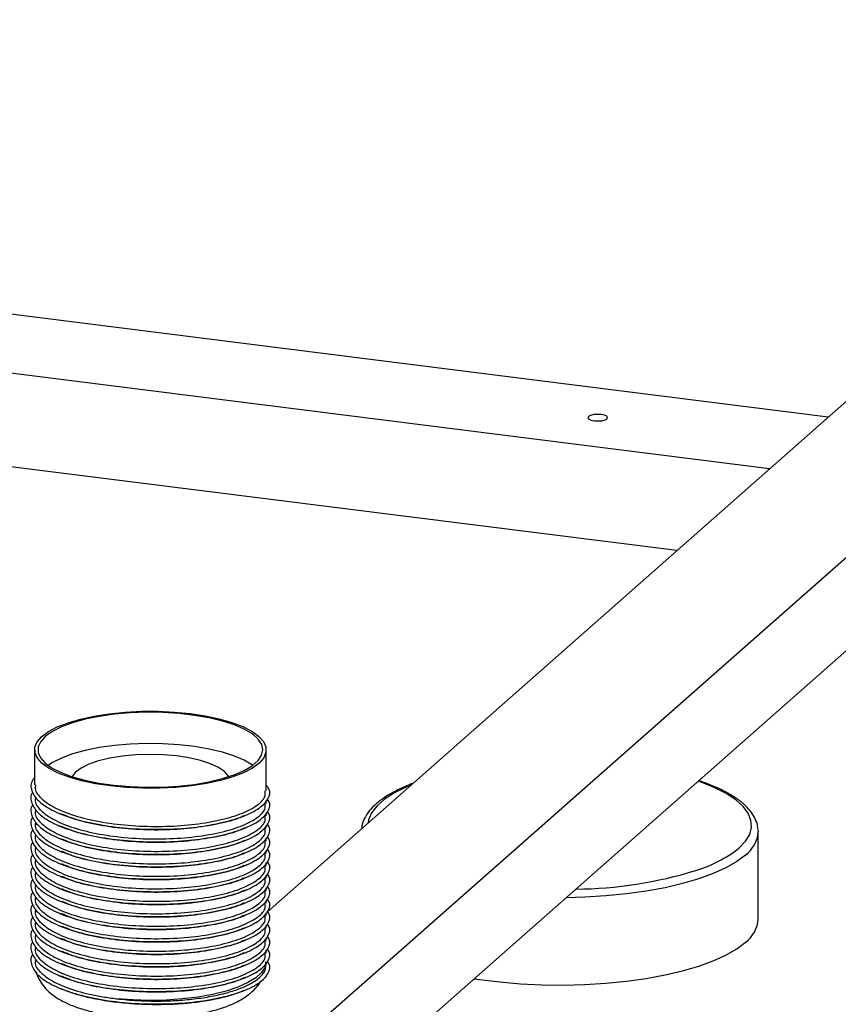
# Paper-space layout '_Dimétrica' of a CAD drawing. Header units: millimetres. Extents: x -765 to 361, y -211 to 167.
# Tile 5 of 9: x -284 to -160, y -57 to 92. Entities that reach past the tile are written whole.
import ezdxf

# ---------------------------------------------------------------- set-up
doc = ezdxf.new("R2010")
doc.units = ezdxf.units.MM

psp = doc.layouts.new('_Dimétrica')

# ---------------------------------------------------------------- linework, layer by layer
at = {"color": 7, "linetype": 'Continuous', "lineweight": 25}
for p, q in [((-314.24, -126.28), (-66.75, 91.98)), ((-314.24, -140.42), (-66.75, 77.84)), ((-161.62, 31.89), (-322.98, 52.22)), ((-170.46, 24.09), (-331.81, 44.42)), ((-246.37, -42.86), (-149.17, 42.86)), ((-184.49, 11.72), (-331.81, 30.28)), ((-281.56, -18.39), (-281.56, -23.66)), ((-246.56, -24.6), (-246.56, -18.39)), ((-246.56, -26.49), (-246.56, -26.07)), ((-246.56, -28.38), (-246.56, -27.96)), ((-246.56, -30.26), (-246.56, -29.84)), ((-172.19, -30.52), (-172.18, -30.76)), ((-172.18, -43.96), (-172.18, -30.76)), ((-246.56, -32.15), (-246.56, -31.73)), ((-246.56, -34.03), (-246.56, -33.61)), ((-246.56, -35.92), (-246.56, -35.5)), ((-246.56, -37.8), (-246.56, -37.38)), ((-246.56, -39.69), (-246.56, -39.27)), ((-246.56, -41.57), (-246.56, -41.16)), ((-246.56, -43.46), (-246.56, -43.04)), ((-246.56, -45.35), (-246.56, -44.93)), ((-246.56, -47.23), (-246.56, -46.81)), ((-246.56, -49.12), (-246.56, -48.7)), ((-246.63, -51.26), (-246.59, -50.43))]:
    psp.add_line(p, q, dxfattribs=at)
at = {"color": 7, "linetype": 'Continuous', "lineweight": 25, "flags": 128}
for points in [[(-197.84, 32), (-197.94, 31.8), (-197.8, 31.61), (-197.46, 31.46), (-196.97, 31.35), (-196.39, 31.32), (-195.82, 31.36), (-195.34, 31.48), (-195.03, 31.64), (-194.94, 31.84), (-195.07, 32.03), (-195.41, 32.18), (-195.91, 32.29), (-196.48, 32.32), (-197.05, 32.28), (-197.53, 32.16), (-197.84, 32)], [(-247.7, -16.31), (-246.98, -17.11), (-246.61, -17.93), (-246.59, -18.77), (-246.93, -19.59), (-247.62, -20.39), (-248.64, -21.15), (-249.98, -21.85), (-251.6, -22.48), (-253.48, -23.03), (-255.57, -23.49), (-257.84, -23.84), (-260.23, -24.08), (-262.7, -24.2), (-265.19, -24.21), (-267.67, -24.09), (-270.07, -23.86), (-272.34, -23.52), (-274.45, -23.08), (-276.35, -22.54), (-278, -21.91), (-279.36, -21.21), (-280.41, -20.46), (-281.13, -19.66), (-281.5, -18.84), (-281.52, -18.01), (-281.18, -17.18), (-280.49, -16.38), (-279.47, -15.62), (-278.13, -14.92), (-276.51, -14.29), (-274.63, -13.74), (-272.54, -13.28), (-270.28, -12.93), (-267.88, -12.69), (-265.42, -12.57), (-262.92, -12.57), (-260.45, -12.68), (-258.04, -12.91), (-255.77, -13.25), (-253.66, -13.69), (-251.76, -14.24), (-250.11, -14.86), (-248.75, -15.56), (-247.7, -16.31)], [(-279.95, -20.4), (-278.9, -21.15), (-277.53, -21.84), (-275.88, -22.46), (-273.97, -22.99), (-271.86, -23.42), (-269.58, -23.75), (-267.18, -23.96), (-264.71, -24.05), (-262.23, -24.02), (-259.79, -23.87), (-257.44, -23.61), (-255.23, -23.23), (-253.21, -22.75), (-251.42, -22.18), (-249.9, -21.52), (-248.68, -20.8), (-247.79, -20.03), (-247.24, -19.22), (-247.06, -18.4), (-247.23, -17.57), (-247.77, -16.76), (-248.65, -15.99), (-249.86, -15.27), (-251.37, -14.61), (-253.16, -14.04), (-255.17, -13.55), (-257.38, -13.18), (-259.72, -12.91), (-262.16, -12.75), (-264.64, -12.72), (-267.11, -12.81), (-269.51, -13.02), (-271.8, -13.34), (-273.92, -13.77), (-275.83, -14.3), (-277.49, -14.91), (-278.86, -15.6), (-279.92, -16.35), (-280.64, -17.14), (-281.01, -17.96), (-281.01, -18.79), (-280.66, -19.61), (-279.95, -20.4)], [(-248.6, -20.74), (-248.65, -20.7), (-249.86, -19.98), (-251.37, -19.33), (-253.16, -18.75), (-255.17, -18.27), (-257.38, -17.89), (-259.72, -17.62), (-262.16, -17.47), (-264.64, -17.44), (-267.11, -17.53), (-269.51, -17.73), (-271.8, -18.06), (-273.92, -18.49), (-275.83, -19.01), (-277.49, -19.63), (-278.86, -20.32), (-279.52, -20.74)], [(-252.21, -22.45), (-252.27, -22.35), (-252.84, -21.68), (-253.75, -21.05), (-254.97, -20.49), (-256.47, -20), (-258.21, -19.61), (-260.11, -19.32), (-262.14, -19.15), (-264.23, -19.1), (-266.31, -19.17), (-268.32, -19.36), (-270.2, -19.67), (-271.9, -20.07), (-273.36, -20.57), (-274.53, -21.15), (-275.39, -21.79), (-275.9, -22.45)], [(-215.09, -52.99), (-214.29, -53.11), (-211.26, -53.49), (-208.11, -53.76), (-204.9, -53.92), (-201.65, -53.96), (-198.41, -53.88), (-195.21, -53.69), (-192.1, -53.38), (-189.1, -52.96), (-186.26, -52.43), (-183.61, -51.81), (-181.17, -51.1), (-178.98, -50.3), (-177.06, -49.42), (-175.43, -48.49), (-174.12, -47.49)]]:
    psp.add_lwpolyline(points, dxfattribs=at)
at = {"color": 8, "linetype": 'Continuous', "lineweight": 25, "flags": 128}
for points in [[(-224.65, -23.71), (-225.5, -24.07), (-227.25, -24.96), (-228.71, -25.91), (-229.83, -26.9), (-230.63, -27.93), (-231.08, -28.99), (-231.16, -29.45)], [(-175.06, -33.23), (-174.09, -32.22), (-173.47, -31.17), (-173.2, -30.11), (-173.28, -29.05), (-173.7, -27.99), (-174.48, -26.96), (-175.59, -25.96), (-177.02, -25.01), (-178.76, -24.12), (-180.79, -23.29), (-181.24, -23.13)], [(-174.12, -34.3), (-175.43, -35.29), (-177.06, -36.22), (-178.98, -37.1), (-181.17, -37.9), (-183.61, -38.61), (-186.26, -39.24), (-189.1, -39.76), (-192.1, -40.18), (-195.21, -40.49), (-198.41, -40.68), (-201.22, -40.75)], [(-246.59, -50.8), (-246.72, -51.25), (-247.25, -52.07), (-248.12, -52.86), (-249.33, -53.59), (-250.84, -54.27), (-252.63, -54.86), (-254.65, -55.36), (-256.87, -55.76), (-259.23, -56.05), (-261.7, -56.22), (-264.22, -56.27), (-266.73, -56.21), (-269.18, -56.02)]]:
    psp.add_lwpolyline(points, dxfattribs=at)
at = {"color": 8, "linetype": 'Continuous', "lineweight": 25}
for centre, radius, start, end in [((-176.9, -30.47), 4.73, 306.0307, 356.5214), ((-187.2, -17.81), 19.63, 286.5864, 308.2178)]:
    psp.add_arc(centre, radius, start, end, dxfattribs=at)
at = {"color": 7, "linetype": 'Continuous', "lineweight": 25}
for centre, radius, start, end in [((-200.51, 25.17), 64.63, 270.6775, 287.0128), ((-176.9, -43.67), 4.73, 306.0307, 356.5214)]:
    psp.add_arc(centre, radius, start, end, dxfattribs=at)
for points, knots in [([(-281.56, -22.61), (-281.65, -22.71), (-282.23, -23.34), (-282.11, -24.58), (-281.09, -26.2), (-278.81, -27.67), (-275.56, -28.9), (-271.51, -29.81), (-266.97, -30.35), (-262.21, -30.47), (-257.58, -30.19), (-253.4, -29.51), (-249.94, -28.5), (-247.44, -27.24), (-246.13, -25.8), (-245.84, -24.6), (-246.4, -23.93), (-246.56, -23.75)], [0, 0, 0, 0, 0.014547, 0.088585, 0.162118, 0.23565, 0.309688, 0.382798, 0.456938, 0.530188, 0.604023, 0.677858, 0.751109, 0.825249, 0.898358, 0.972396, 1, 1, 1, 1]), ([(-281.41, -23.66), (-281.45, -23.87), (-281.58, -24.61), (-280.55, -25.87), (-278.42, -27.3), (-275.23, -28.5), (-271.3, -29.39), (-266.88, -29.91), (-262.26, -30.03), (-257.76, -29.76), (-253.7, -29.1), (-250.32, -28.12), (-247.94, -26.9), (-246.65, -25.68), (-246.69, -24.9), (-246.7, -24.6)], [0, 0, 0, 0, 0.0325357, 0.1157352, 0.1989347, 0.282706, 0.3654264, 0.449313, 0.5321936, 0.6157352, 0.6992768, 0.7821574, 0.866044, 0.9487644, 1, 1, 1, 1]), ([(-224.42, -23.5), (-224.62, -23.57), (-225.54, -23.9), (-226.94, -24.57), (-228.59, -25.5), (-229.95, -26.52), (-231.03, -27.61), (-231.73, -28.74), (-232.1, -29.65), (-232.12, -30.16), (-232.12, -30.29)], [0, 0, 0, 0, 0.044754, 0.198737, 0.353589, 0.509431, 0.665841, 0.820099, 0.952316, 1, 1, 1, 1]), ([(-172.23, -30.45), (-172.25, -30.23), (-172.28, -29.62), (-172.67, -28.66), (-173.37, -27.59), (-174.38, -26.55), (-175.69, -25.56), (-177.31, -24.62), (-179.11, -23.78), (-180.49, -23.29), (-181.15, -23.05)], [0, 0, 0, 0, 0.071157, 0.194295, 0.320832, 0.45379, 0.591995, 0.732326, 0.87245, 1, 1, 1, 1]), ([(-281.81, -24.8), (-281.82, -24.8), (-282.27, -25.33), (-282.08, -26.47), (-281.1, -28.08), (-278.81, -29.56), (-275.56, -30.79), (-271.51, -31.7), (-266.97, -32.23), (-262.21, -32.36), (-257.58, -32.07), (-253.4, -31.4), (-249.94, -30.39), (-247.43, -29.12), (-246.15, -27.68), (-245.82, -26.56), (-246.29, -25.98), (-246.38, -25.88)], [0, 0, 0, 0, 0.000537, 0.076574, 0.152092, 0.227611, 0.303648, 0.378732, 0.454873, 0.530102, 0.605931, 0.68176, 0.756989, 0.833131, 0.908214, 0.984252, 1, 1, 1, 1]), ([(-281.81, -26.68), (-281.82, -26.69), (-282.27, -27.22), (-282.08, -28.36), (-281.1, -29.97), (-278.81, -31.44), (-275.56, -32.68), (-271.51, -33.58), (-266.97, -34.12), (-262.21, -34.24), (-257.58, -33.96), (-253.4, -33.29), (-249.94, -32.27), (-247.43, -31.01), (-246.15, -29.57), (-245.82, -28.45), (-246.29, -27.87), (-246.38, -27.77)], [0, 0, 0, 0, 0.000537, 0.076574, 0.152092, 0.227611, 0.303648, 0.378732, 0.454873, 0.530102, 0.605931, 0.68176, 0.756989, 0.833131, 0.908214, 0.984252, 1, 1, 1, 1]), ([(-281.41, -25.55), (-281.45, -25.76), (-281.58, -26.5), (-280.55, -27.75), (-278.42, -29.19), (-275.23, -30.39), (-271.3, -31.27), (-266.88, -31.8), (-262.26, -31.92), (-257.76, -31.64), (-253.7, -30.99), (-250.32, -30.01), (-247.94, -28.78), (-246.65, -27.56), (-246.69, -26.79), (-246.7, -26.49)], [0, 0, 0, 0, 0.0325357, 0.1157352, 0.1989347, 0.282706, 0.3654264, 0.449313, 0.5321936, 0.6157352, 0.6992768, 0.7821574, 0.866044, 0.9487644, 1, 1, 1, 1]), ([(-281.41, -27.43), (-281.45, -27.64), (-281.58, -28.39), (-280.55, -29.64), (-278.42, -31.07), (-275.23, -32.27), (-271.3, -33.16), (-266.88, -33.68), (-262.26, -33.8), (-257.76, -33.53), (-253.7, -32.88), (-250.32, -31.89), (-247.94, -30.67), (-246.65, -29.45), (-246.69, -28.67), (-246.7, -28.37)], [0, 0, 0, 0, 0.032536, 0.115735, 0.198935, 0.282706, 0.365426, 0.449313, 0.532194, 0.615735, 0.699277, 0.782157, 0.866044, 0.948764, 1, 1, 1, 1]), ([(-277.93, -27.96), (-277.84, -28), (-277.65, -28.08), (-277.47, -28.16), (-277.38, -28.2)], [0, 0, 0, 0, 0.5000055, 1, 1, 1, 1]), ([(-249.96, -28.36), (-250.14, -28.45), (-251.08, -28.95), (-253.75, -29.64), (-257.75, -30.3), (-262.27, -30.57), (-266.89, -30.46), (-271.29, -29.93), (-274.97, -29.14), (-276.7, -28.42), (-277.44, -28.11)], [0, 0, 0, 0, 0.032163, 0.174977, 0.31893, 0.462882, 0.605696, 0.750243, 0.892781, 1, 1, 1, 1]), ([(-250.03, -28.45), (-249.94, -28.41), (-249.76, -28.33), (-249.58, -28.25), (-249.49, -28.21)], [0, 0, 0, 0, 0.499993, 1, 1, 1, 1]), ([(-281.81, -28.57), (-281.82, -28.57), (-282.27, -29.1), (-282.08, -30.24), (-281.1, -31.85), (-278.81, -33.33), (-275.56, -34.56), (-271.51, -35.47), (-266.97, -36.01), (-262.21, -36.13), (-257.58, -35.84), (-253.4, -35.17), (-249.94, -34.16), (-247.43, -32.89), (-246.15, -31.46), (-245.82, -30.33), (-246.29, -29.75), (-246.38, -29.65)], [0, 0, 0, 0, 0.000537, 0.076574, 0.152092, 0.227611, 0.303648, 0.378732, 0.454873, 0.530102, 0.605931, 0.68176, 0.756989, 0.833131, 0.908214, 0.984252, 1, 1, 1, 1]), ([(-281.41, -29.32), (-281.45, -29.53), (-281.58, -30.27), (-280.55, -31.53), (-278.42, -32.96), (-275.23, -34.16), (-271.3, -35.05), (-266.88, -35.57), (-262.26, -35.69), (-257.76, -35.41), (-253.7, -34.76), (-250.32, -33.78), (-247.94, -32.55), (-246.65, -31.33), (-246.69, -30.56), (-246.7, -30.26)], [0, 0, 0, 0, 0.032536, 0.115735, 0.198935, 0.282706, 0.365426, 0.449313, 0.532194, 0.615735, 0.699277, 0.782157, 0.866044, 0.948764, 1, 1, 1, 1]), ([(-281.81, -30.45), (-281.82, -30.46), (-282.27, -30.99), (-282.08, -32.13), (-281.1, -33.74), (-278.81, -35.22), (-275.56, -36.45), (-271.51, -37.36), (-266.97, -37.89), (-262.21, -38.01), (-257.58, -37.73), (-253.4, -37.06), (-249.94, -36.05), (-247.43, -34.78), (-246.15, -33.34), (-245.82, -32.22), (-246.29, -31.64), (-246.38, -31.54)], [0, 0, 0, 0, 0.000537, 0.076574, 0.152092, 0.227611, 0.303648, 0.378732, 0.454873, 0.530102, 0.605931, 0.68176, 0.756989, 0.833131, 0.908214, 0.984252, 1, 1, 1, 1]), ([(-281.41, -31.21), (-281.45, -31.41), (-281.58, -32.16), (-280.55, -33.41), (-278.42, -34.85), (-275.23, -36.05), (-271.3, -36.93), (-266.88, -37.45), (-262.26, -37.57), (-257.76, -37.3), (-253.7, -36.65), (-250.32, -35.67), (-247.94, -34.44), (-246.65, -33.22), (-246.69, -32.44), (-246.7, -32.15)], [0, 0, 0, 0, 0.0325357, 0.1157352, 0.1989347, 0.282706, 0.3654264, 0.449313, 0.5321936, 0.6157352, 0.6992768, 0.7821574, 0.866044, 0.9487644, 1, 1, 1, 1]), ([(-277.93, -29.85), (-277.84, -29.89), (-277.65, -29.97), (-277.47, -30.05), (-277.38, -30.09)], [0, 0, 0, 0, 0.5000055, 1, 1, 1, 1]), ([(-249.96, -30.25), (-250.14, -30.34), (-251.08, -30.84), (-253.75, -31.52), (-257.75, -32.19), (-262.27, -32.46), (-266.89, -32.34), (-271.29, -31.81), (-274.97, -31.02), (-276.7, -30.3), (-277.44, -30)], [0, 0, 0, 0, 0.032163, 0.174977, 0.31893, 0.462882, 0.605696, 0.750243, 0.892781, 1, 1, 1, 1]), ([(-250.03, -30.33), (-249.94, -30.29), (-249.76, -30.21), (-249.58, -30.14), (-249.49, -30.1)], [0, 0, 0, 0, 0.499993, 1, 1, 1, 1]), ([(-281.81, -32.34), (-281.82, -32.34), (-282.27, -32.87), (-282.08, -34.01), (-281.1, -35.63), (-278.81, -37.1), (-275.56, -38.33), (-271.51, -39.24), (-266.97, -39.78), (-262.21, -39.9), (-257.58, -39.61), (-253.4, -38.94), (-249.94, -37.93), (-247.43, -36.66), (-246.15, -35.23), (-245.82, -34.11), (-246.29, -33.52), (-246.38, -33.42)], [0, 0, 0, 0, 0.000537, 0.076574, 0.152092, 0.227611, 0.303648, 0.378732, 0.454873, 0.530102, 0.605931, 0.68176, 0.756989, 0.833131, 0.908214, 0.984252, 1, 1, 1, 1]), ([(-277.93, -31.74), (-277.84, -31.77), (-277.65, -31.85), (-277.47, -31.93), (-277.38, -31.97)], [0, 0, 0, 0, 0.5000055, 1, 1, 1, 1]), ([(-249.96, -32.13), (-250.14, -32.22), (-251.08, -32.72), (-253.75, -33.41), (-257.75, -34.08), (-262.27, -34.35), (-266.89, -34.23), (-271.29, -33.7), (-274.97, -32.91), (-276.7, -32.19), (-277.44, -31.88)], [0, 0, 0, 0, 0.032163, 0.174977, 0.31893, 0.462882, 0.605696, 0.750243, 0.892781, 1, 1, 1, 1]), ([(-250.03, -32.22), (-249.94, -32.18), (-249.76, -32.1), (-249.58, -32.02), (-249.49, -31.98)], [0, 0, 0, 0, 0.499993, 1, 1, 1, 1]), ([(-281.81, -34.22), (-281.82, -34.23), (-282.27, -34.76), (-282.08, -35.9), (-281.1, -37.51), (-278.81, -38.99), (-275.56, -40.22), (-271.51, -41.13), (-266.97, -41.66), (-262.21, -41.79), (-257.58, -41.5), (-253.4, -40.83), (-249.94, -39.82), (-247.43, -38.55), (-246.15, -37.11), (-245.82, -35.99), (-246.29, -35.41), (-246.38, -35.31)], [0, 0, 0, 0, 0.000537, 0.076574, 0.152092, 0.227611, 0.303648, 0.378732, 0.454873, 0.530102, 0.605931, 0.68176, 0.756989, 0.833131, 0.908214, 0.984252, 1, 1, 1, 1]), ([(-281.41, -33.09), (-281.45, -33.3), (-281.58, -34.04), (-280.55, -35.3), (-278.42, -36.73), (-275.23, -37.93), (-271.3, -38.82), (-266.88, -39.34), (-262.26, -39.46), (-257.76, -39.18), (-253.7, -38.53), (-250.32, -37.55), (-247.94, -36.32), (-246.65, -35.1), (-246.69, -34.33), (-246.7, -34.03)], [0, 0, 0, 0, 0.0325357, 0.1157352, 0.1989347, 0.282706, 0.3654264, 0.449313, 0.5321936, 0.6157352, 0.6992768, 0.7821574, 0.866044, 0.9487644, 1, 1, 1, 1]), ([(-277.93, -33.62), (-277.84, -33.66), (-277.65, -33.74), (-277.47, -33.82), (-277.38, -33.86)], [0, 0, 0, 0, 0.5000055, 1, 1, 1, 1]), ([(-249.96, -34.02), (-250.14, -34.11), (-251.08, -34.61), (-253.75, -35.3), (-257.75, -35.96), (-262.27, -36.23), (-266.89, -36.11), (-271.29, -35.58), (-274.97, -34.8), (-276.7, -34.08), (-277.44, -33.77)], [0, 0, 0, 0, 0.032163, 0.174977, 0.31893, 0.462882, 0.605696, 0.750243, 0.892781, 1, 1, 1, 1]), ([(-250.03, -34.1), (-249.94, -34.06), (-249.76, -33.99), (-249.58, -33.91), (-249.49, -33.87)], [0, 0, 0, 0, 0.499993, 1, 1, 1, 1]), ([(-281.41, -34.98), (-281.45, -35.19), (-281.58, -35.93), (-280.55, -37.18), (-278.42, -38.62), (-275.23, -39.82), (-271.3, -40.7), (-266.88, -41.22), (-262.26, -41.35), (-257.76, -41.07), (-253.7, -40.42), (-250.32, -39.44), (-247.94, -38.21), (-246.65, -36.99), (-246.69, -36.21), (-246.7, -35.92)], [0, 0, 0, 0, 0.0325357, 0.1157352, 0.1989347, 0.282706, 0.3654264, 0.449313, 0.5321936, 0.6157352, 0.6992768, 0.7821574, 0.866044, 0.9487644, 1, 1, 1, 1]), ([(-277.93, -35.51), (-277.84, -35.55), (-277.65, -35.62), (-277.47, -35.7), (-277.38, -35.74)], [0, 0, 0, 0, 0.5000055, 1, 1, 1, 1]), ([(-249.96, -35.9), (-250.14, -35.99), (-251.08, -36.5), (-253.75, -37.18), (-257.75, -37.85), (-262.27, -38.12), (-266.89, -38), (-271.29, -37.47), (-274.97, -36.68), (-276.7, -35.96), (-277.44, -35.65)], [0, 0, 0, 0, 0.032163, 0.174977, 0.31893, 0.462882, 0.605696, 0.750243, 0.892781, 1, 1, 1, 1]), ([(-281.81, -36.11), (-281.82, -36.11), (-282.27, -36.65), (-282.08, -37.79), (-281.1, -39.4), (-278.81, -40.87), (-275.56, -42.1), (-271.51, -43.01), (-266.97, -43.55), (-262.21, -43.67), (-257.58, -43.39), (-253.4, -42.71), (-249.94, -41.7), (-247.43, -40.44), (-246.15, -39), (-245.82, -37.88), (-246.29, -37.29), (-246.38, -37.19)], [0, 0, 0, 0, 0.000537, 0.076574, 0.152092, 0.227611, 0.303648, 0.378732, 0.454873, 0.530102, 0.605931, 0.68176, 0.756989, 0.833131, 0.908214, 0.984252, 1, 1, 1, 1]), ([(-281.41, -36.86), (-281.45, -37.07), (-281.58, -37.81), (-280.55, -39.07), (-278.42, -40.5), (-275.23, -41.7), (-271.3, -42.59), (-266.88, -43.11), (-262.26, -43.23), (-257.76, -42.96), (-253.7, -42.3), (-250.32, -41.32), (-247.94, -40.09), (-246.65, -38.88), (-246.69, -38.1), (-246.7, -37.8)], [0, 0, 0, 0, 0.0325357, 0.1157352, 0.1989347, 0.282706, 0.3654264, 0.449313, 0.5321936, 0.6157352, 0.6992768, 0.7821574, 0.866044, 0.9487644, 1, 1, 1, 1]), ([(-250.03, -35.99), (-249.94, -35.95), (-249.76, -35.87), (-249.58, -35.79), (-249.49, -35.75)], [0, 0, 0, 0, 0.499993, 1, 1, 1, 1]), ([(-281.81, -38), (-281.82, -38), (-282.27, -38.53), (-282.08, -39.67), (-281.1, -41.28), (-278.81, -42.76), (-275.56, -43.99), (-271.51, -44.9), (-266.97, -45.43), (-262.21, -45.56), (-257.58, -45.27), (-253.4, -44.6), (-249.94, -43.59), (-247.43, -42.32), (-246.15, -40.88), (-245.82, -39.76), (-246.29, -39.18), (-246.38, -39.08)], [0, 0, 0, 0, 0.000537, 0.076574, 0.152092, 0.227611, 0.303648, 0.378732, 0.454873, 0.530102, 0.605931, 0.68176, 0.756989, 0.833131, 0.908214, 0.984252, 1, 1, 1, 1]), ([(-277.93, -37.39), (-277.84, -37.43), (-277.65, -37.51), (-277.47, -37.59), (-277.38, -37.63)], [0, 0, 0, 0, 0.5000055, 1, 1, 1, 1]), ([(-249.96, -37.79), (-250.14, -37.88), (-251.08, -38.38), (-253.75, -39.07), (-257.75, -39.73), (-262.27, -40), (-266.89, -39.88), (-271.29, -39.35), (-274.97, -38.57), (-276.7, -37.85), (-277.44, -37.54)], [0, 0, 0, 0, 0.032163, 0.174977, 0.31893, 0.462882, 0.605696, 0.750243, 0.892781, 1, 1, 1, 1]), ([(-250.03, -37.87), (-249.94, -37.84), (-249.76, -37.76), (-249.58, -37.68), (-249.49, -37.64)], [0, 0, 0, 0, 0.499993, 1, 1, 1, 1]), ([(-281.81, -39.88), (-281.82, -39.88), (-282.27, -40.42), (-282.08, -41.56), (-281.1, -43.17), (-278.81, -44.64), (-275.56, -45.88), (-271.51, -46.78), (-266.97, -47.32), (-262.21, -47.44), (-257.58, -47.16), (-253.4, -46.48), (-249.94, -45.47), (-247.43, -44.21), (-246.15, -42.77), (-245.82, -41.65), (-246.29, -41.07), (-246.38, -40.97)], [0, 0, 0, 0, 0.000537, 0.076574, 0.152092, 0.227611, 0.303648, 0.378732, 0.454873, 0.530102, 0.605931, 0.68176, 0.756989, 0.833131, 0.908214, 0.984252, 1, 1, 1, 1]), ([(-281.41, -38.75), (-281.45, -38.96), (-281.58, -39.7), (-280.55, -40.95), (-278.42, -42.39), (-275.23, -43.59), (-271.3, -44.47), (-266.88, -45), (-262.26, -45.12), (-257.76, -44.84), (-253.7, -44.19), (-250.32, -43.21), (-247.94, -41.98), (-246.65, -40.76), (-246.69, -39.98), (-246.7, -39.69)], [0, 0, 0, 0, 0.0325357, 0.1157352, 0.1989347, 0.282706, 0.3654264, 0.449313, 0.5321936, 0.6157352, 0.6992768, 0.7821574, 0.866044, 0.9487644, 1, 1, 1, 1]), ([(-277.93, -39.28), (-277.84, -39.32), (-277.65, -39.4), (-277.47, -39.47), (-277.38, -39.51)], [0, 0, 0, 0, 0.5000055, 1, 1, 1, 1]), ([(-249.96, -39.67), (-250.14, -39.77), (-251.08, -40.27), (-253.75, -40.95), (-257.75, -41.62), (-262.27, -41.89), (-266.89, -41.77), (-271.29, -41.24), (-274.97, -40.45), (-276.7, -39.73), (-277.44, -39.42)], [0, 0, 0, 0, 0.032163, 0.174977, 0.31893, 0.462882, 0.605696, 0.750243, 0.892781, 1, 1, 1, 1]), ([(-250.03, -39.76), (-249.94, -39.72), (-249.76, -39.64), (-249.58, -39.56), (-249.49, -39.52)], [0, 0, 0, 0, 0.499993, 1, 1, 1, 1]), ([(-281.41, -40.63), (-281.45, -40.84), (-281.58, -41.58), (-280.55, -42.84), (-278.42, -44.27), (-275.23, -45.47), (-271.3, -46.36), (-266.88, -46.88), (-262.26, -47), (-257.76, -46.73), (-253.7, -46.08), (-250.32, -45.09), (-247.94, -43.87), (-246.65, -42.65), (-246.69, -41.87), (-246.7, -41.57)], [0, 0, 0, 0, 0.0325357, 0.1157352, 0.1989347, 0.282706, 0.3654264, 0.449313, 0.5321936, 0.6157352, 0.6992768, 0.7821574, 0.866044, 0.9487644, 1, 1, 1, 1]), ([(-277.93, -41.16), (-277.84, -41.2), (-277.65, -41.28), (-277.47, -41.36), (-277.38, -41.4)], [0, 0, 0, 0, 0.500006, 1, 1, 1, 1]), ([(-249.96, -41.56), (-250.14, -41.65), (-251.08, -42.15), (-253.75, -42.84), (-257.75, -43.5), (-262.27, -43.77), (-266.89, -43.66), (-271.29, -43.12), (-274.97, -42.34), (-276.7, -41.62), (-277.44, -41.31)], [0, 0, 0, 0, 0.032163, 0.174977, 0.31893, 0.462882, 0.605696, 0.750243, 0.892781, 1, 1, 1, 1]), ([(-250.03, -41.65), (-249.94, -41.61), (-249.76, -41.53), (-249.58, -41.45), (-249.49, -41.41)], [0, 0, 0, 0, 0.499993, 1, 1, 1, 1]), ([(-281.81, -41.77), (-281.82, -41.77), (-282.27, -42.3), (-282.08, -43.44), (-281.1, -45.05), (-278.81, -46.53), (-275.56, -47.76), (-271.51, -48.67), (-266.97, -49.2), (-262.21, -49.33), (-257.58, -49.04), (-253.4, -48.37), (-249.94, -47.36), (-247.43, -46.09), (-246.15, -44.65), (-245.82, -43.53), (-246.29, -42.95), (-246.38, -42.85)], [0, 0, 0, 0, 0.000537, 0.076574, 0.152092, 0.227611, 0.303648, 0.378732, 0.454873, 0.530102, 0.605931, 0.68176, 0.756989, 0.833131, 0.908214, 0.984252, 1, 1, 1, 1]), ([(-281.41, -42.52), (-281.45, -42.73), (-281.58, -43.47), (-280.55, -44.73), (-278.42, -46.16), (-275.23, -47.36), (-271.3, -48.24), (-266.88, -48.77), (-262.26, -48.89), (-257.76, -48.61), (-253.7, -47.96), (-250.32, -46.98), (-247.94, -45.75), (-246.65, -44.53), (-246.69, -43.76), (-246.7, -43.46)], [0, 0, 0, 0, 0.032536, 0.115735, 0.198935, 0.282706, 0.365426, 0.449313, 0.532194, 0.615735, 0.699277, 0.782157, 0.866044, 0.948764, 1, 1, 1, 1]), ([(-277.93, -43.05), (-277.84, -43.09), (-277.65, -43.17), (-277.47, -43.25), (-277.38, -43.29)], [0, 0, 0, 0, 0.500006, 1, 1, 1, 1]), ([(-281.81, -43.65), (-281.82, -43.66), (-282.27, -44.19), (-282.08, -45.33), (-281.1, -46.94), (-278.81, -48.42), (-275.56, -49.65), (-271.51, -50.56), (-266.97, -51.09), (-262.21, -51.21), (-257.58, -50.93), (-253.4, -50.26), (-249.94, -49.24), (-247.43, -47.98), (-246.15, -46.54), (-245.82, -45.42), (-246.29, -44.84), (-246.38, -44.74)], [0, 0, 0, 0, 0.000537, 0.076574, 0.152092, 0.227611, 0.303648, 0.378732, 0.454873, 0.530102, 0.605931, 0.68176, 0.756989, 0.833131, 0.908214, 0.984252, 1, 1, 1, 1]), ([(-281.41, -44.4), (-281.45, -44.61), (-281.58, -45.36), (-280.55, -46.61), (-278.42, -48.05), (-275.23, -49.24), (-271.3, -50.13), (-266.88, -50.65), (-262.26, -50.77), (-257.76, -50.5), (-253.7, -49.85), (-250.32, -48.86), (-247.94, -47.64), (-246.65, -46.42), (-246.69, -45.64), (-246.7, -45.34)], [0, 0, 0, 0, 0.032536, 0.115735, 0.198935, 0.282706, 0.365426, 0.449313, 0.532194, 0.615735, 0.699277, 0.782157, 0.866044, 0.948764, 1, 1, 1, 1]), ([(-249.96, -43.44), (-250.14, -43.54), (-251.08, -44.04), (-253.75, -44.72), (-257.75, -45.39), (-262.27, -45.66), (-266.89, -45.54), (-271.29, -45.01), (-274.97, -44.22), (-276.7, -43.5), (-277.44, -43.19)], [0, 0, 0, 0, 0.032163, 0.174977, 0.31893, 0.462882, 0.605696, 0.750243, 0.892781, 1, 1, 1, 1]), ([(-250.03, -43.53), (-249.94, -43.49), (-249.76, -43.41), (-249.58, -43.33), (-249.49, -43.3)], [0, 0, 0, 0, 0.499993, 1, 1, 1, 1]), ([(-281.81, -45.54), (-281.82, -45.54), (-282.27, -46.07), (-282.08, -47.21), (-281.1, -48.82), (-278.81, -50.3), (-275.56, -51.53), (-271.51, -52.44), (-266.97, -52.98), (-262.21, -53.1), (-257.58, -52.81), (-253.4, -52.14), (-249.94, -51.13), (-247.43, -49.86), (-246.15, -48.43), (-245.82, -47.31), (-246.29, -46.72), (-246.38, -46.62)], [0, 0, 0, 0, 0.000537, 0.076574, 0.152092, 0.227611, 0.303648, 0.378732, 0.454873, 0.530102, 0.605931, 0.68176, 0.756989, 0.833131, 0.908214, 0.984252, 1, 1, 1, 1]), ([(-277.93, -44.93), (-277.84, -44.97), (-277.65, -45.05), (-277.47, -45.13), (-277.38, -45.17)], [0, 0, 0, 0, 0.500006, 1, 1, 1, 1]), ([(-249.96, -45.33), (-250.14, -45.42), (-251.08, -45.92), (-253.75, -46.61), (-257.75, -47.28), (-262.27, -47.55), (-266.89, -47.43), (-271.29, -46.9), (-274.97, -46.11), (-276.7, -45.39), (-277.44, -45.08)], [0, 0, 0, 0, 0.032163, 0.174977, 0.31893, 0.462882, 0.605696, 0.750243, 0.892781, 1, 1, 1, 1]), ([(-250.03, -45.42), (-249.94, -45.38), (-249.76, -45.3), (-249.58, -45.22), (-249.49, -45.18)], [0, 0, 0, 0, 0.499993, 1, 1, 1, 1]), ([(-281.81, -47.42), (-281.82, -47.43), (-282.27, -47.96), (-282.08, -49.1), (-281.1, -50.71), (-278.81, -52.19), (-275.56, -53.42), (-271.51, -54.33), (-266.97, -54.86), (-262.21, -54.98), (-257.58, -54.7), (-253.4, -54.03), (-249.94, -53.02), (-247.43, -51.75), (-246.15, -50.31), (-245.82, -49.19), (-246.29, -48.61), (-246.38, -48.51)], [0, 0, 0, 0, 0.000537, 0.076574, 0.152092, 0.227611, 0.303648, 0.378732, 0.454873, 0.530102, 0.605931, 0.68176, 0.756989, 0.833131, 0.908214, 0.984252, 1, 1, 1, 1]), ([(-281.41, -46.29), (-281.45, -46.5), (-281.58, -47.24), (-280.55, -48.5), (-278.42, -49.93), (-275.23, -51.13), (-271.3, -52.02), (-266.88, -52.54), (-262.26, -52.66), (-257.76, -52.38), (-253.7, -51.73), (-250.32, -50.75), (-247.94, -49.52), (-246.65, -48.3), (-246.69, -47.53), (-246.7, -47.23)], [0, 0, 0, 0, 0.032536, 0.115735, 0.198935, 0.282706, 0.365426, 0.449313, 0.532194, 0.615735, 0.699277, 0.782157, 0.866044, 0.948764, 1, 1, 1, 1]), ([(-277.93, -46.82), (-277.84, -46.86), (-277.65, -46.94), (-277.47, -47.02), (-277.38, -47.06)], [0, 0, 0, 0, 0.500006, 1, 1, 1, 1]), ([(-249.96, -47.22), (-250.14, -47.31), (-251.08, -47.81), (-253.75, -48.49), (-257.75, -49.16), (-262.27, -49.43), (-266.89, -49.31), (-271.29, -48.78), (-274.97, -48), (-276.7, -47.28), (-277.44, -46.97)], [0, 0, 0, 0, 0.032163, 0.174977, 0.31893, 0.462882, 0.605696, 0.750243, 0.892781, 1, 1, 1, 1]), ([(-250.03, -47.3), (-249.94, -47.26), (-249.76, -47.18), (-249.58, -47.11), (-249.49, -47.07)], [0, 0, 0, 0, 0.499993, 1, 1, 1, 1]), ([(-281.41, -48.18), (-281.45, -48.38), (-281.58, -49.13), (-280.55, -50.38), (-278.42, -51.82), (-275.23, -53.02), (-271.3, -53.9), (-266.88, -54.42), (-262.26, -54.54), (-257.76, -54.27), (-253.7, -53.62), (-250.32, -52.64), (-247.94, -51.41), (-246.65, -50.19), (-246.69, -49.41), (-246.7, -49.12)], [0, 0, 0, 0, 0.032536, 0.115735, 0.198935, 0.282706, 0.365426, 0.449313, 0.532194, 0.615735, 0.699277, 0.782157, 0.866044, 0.948764, 1, 1, 1, 1]), ([(-277.93, -48.71), (-277.84, -48.75), (-277.65, -48.82), (-277.47, -48.9), (-277.38, -48.94)], [0, 0, 0, 0, 0.500006, 1, 1, 1, 1]), ([(-249.96, -49.1), (-250.14, -49.19), (-251.08, -49.7), (-253.75, -50.38), (-257.75, -51.05), (-262.27, -51.32), (-266.89, -51.2), (-271.29, -50.67), (-274.97, -49.88), (-276.7, -49.16), (-277.44, -48.85)], [0, 0, 0, 0, 0.032163, 0.174977, 0.31893, 0.462882, 0.605696, 0.750243, 0.892781, 1, 1, 1, 1]), ([(-250.03, -49.19), (-249.94, -49.15), (-249.76, -49.07), (-249.58, -48.99), (-249.49, -48.95)], [0, 0, 0, 0, 0.499993, 1, 1, 1, 1]), ([(-281.81, -49.31), (-281.82, -49.31), (-282.27, -49.84), (-282.08, -50.99), (-281.1, -52.6), (-278.81, -54.07), (-275.56, -55.3), (-271.51, -56.21), (-266.97, -56.75), (-262.21, -56.87), (-257.58, -56.59), (-253.4, -55.91), (-249.94, -54.9), (-247.43, -53.64), (-246.15, -52.2), (-245.82, -51.08), (-246.29, -50.49), (-246.38, -50.39)], [0, 0, 0, 0, 0.000537, 0.076574, 0.152092, 0.227611, 0.303648, 0.378732, 0.454873, 0.530102, 0.605931, 0.68176, 0.756989, 0.833131, 0.908214, 0.984252, 1, 1, 1, 1]), ([(-281.41, -50.06), (-281.45, -50.27), (-281.58, -51.01), (-280.55, -52.27), (-278.42, -53.7), (-275.23, -54.9), (-271.99, -55.64), (-269.88, -55.93), (-269.18, -56.02)], [0, 0, 0, 0, 0.080259, 0.285496, 0.490734, 0.697381, 0.901437, 1, 1, 1, 1]), ([(-277.93, -50.59), (-277.84, -50.63), (-277.65, -50.71), (-277.47, -50.79), (-277.38, -50.83)], [0, 0, 0, 0, 0.5000055, 1, 1, 1, 1]), ([(-281.32, -51.93), (-281.28, -52.1), (-281.14, -52.69), (-280.64, -53.57), (-279.88, -54.56), (-278.88, -55.45), (-277.63, -56.27), (-276.07, -57.01), (-274.24, -57.65), (-272.21, -58.16), (-270.08, -58.54), (-267.87, -58.8), (-265.62, -58.93), (-263.35, -58.96), (-261.1, -58.86), (-258.89, -58.65), (-256.77, -58.33), (-254.75, -57.89), (-252.85, -57.32), (-251.08, -56.59), (-249.59, -55.73), (-248.42, -54.73), (-247.71, -53.97), (-247.46, -53.47), (-247.41, -53.37)], [0, 0, 0, 0, 0.014949, 0.050658, 0.087628, 0.127842, 0.173518, 0.225738, 0.281076, 0.334804, 0.386874, 0.437877, 0.488275, 0.538391, 0.588485, 0.638736, 0.689399, 0.740823, 0.793526, 0.848318, 0.906255, 0.951012, 0.990573, 1, 1, 1, 1]), ([(-249.96, -50.99), (-250.14, -51.08), (-251.08, -51.58), (-253.75, -52.27), (-257.75, -52.93), (-262.27, -53.2), (-266.89, -53.08), (-271.29, -52.55), (-274.97, -51.77), (-276.7, -51.05), (-277.44, -50.74)], [0, 0, 0, 0, 0.032163, 0.174977, 0.31893, 0.462882, 0.605696, 0.750243, 0.892781, 1, 1, 1, 1]), ([(-269.18, -56.02), (-268.65, -56.08), (-267.18, -56.24), (-264.66, -56.38), (-261.72, -56.38), (-258.82, -56.21), (-256.09, -55.89), (-253.57, -55.42), (-251.36, -54.81), (-249.5, -54.09), (-248.06, -53.28), (-247.11, -52.4), (-246.64, -51.71), (-246.66, -51.33), (-246.66, -51.26)], [0, 0, 0, 0, 0.052469, 0.143866, 0.237913, 0.32931, 0.423359, 0.514731, 0.608753, 0.700107, 0.794113, 0.885416, 0.979369, 1, 1, 1, 1]), ([(-250.03, -51.07), (-249.94, -51.03), (-249.76, -50.96), (-249.58, -50.88), (-249.49, -50.84)], [0, 0, 0, 0, 0.499993, 1, 1, 1, 1]), ([(-277.93, -52.48), (-277.84, -52.52), (-277.65, -52.6), (-277.47, -52.67), (-277.38, -52.71)], [0, 0, 0, 0, 0.5000055, 1, 1, 1, 1]), ([(-249.96, -52.87), (-250.14, -52.96), (-251.08, -53.47), (-253.75, -54.15), (-257.75, -54.82), (-262.27, -55.09), (-266.89, -54.97), (-271.29, -54.44), (-274.97, -53.65), (-276.7, -52.93), (-277.44, -52.62)], [0, 0, 0, 0, 0.032163, 0.174977, 0.31893, 0.462882, 0.605696, 0.750243, 0.892781, 1, 1, 1, 1]), ([(-250.03, -52.96), (-249.94, -52.92), (-249.76, -52.84), (-249.58, -52.76), (-249.49, -52.72)], [0, 0, 0, 0, 0.499993, 1, 1, 1, 1]), ([(-277.93, -54.36), (-277.84, -54.4), (-277.7, -54.46), (-277.56, -54.52), (-277.51, -54.54)], [0, 0, 0, 0, 0.652558, 1, 1, 1, 1]), ([(-250.02, -54.82), (-250.49, -55.01), (-251.54, -55.45), (-253.61, -55.99), (-256.07, -56.46), (-258.8, -56.78), (-261.77, -56.94), (-264.83, -56.93), (-267.86, -56.74), (-270.67, -56.4), (-273.3, -55.9), (-275.64, -55.28), (-276.9, -54.78), (-277.5, -54.54)], [0, 0, 0, 0, 0.074434, 0.164996, 0.258174, 0.348953, 0.442357, 0.545217, 0.636357, 0.730141, 0.821282, 0.915063, 1, 1, 1, 1]), ([(-250.03, -54.85), (-249.94, -54.81), (-249.76, -54.73), (-249.58, -54.65), (-249.49, -54.61)], [0, 0, 0, 0, 0.499993, 1, 1, 1, 1])]:
    psp.add_open_spline(points, degree=3, knots=knots, dxfattribs=at)

doc.saveas('drawing.dxf')
